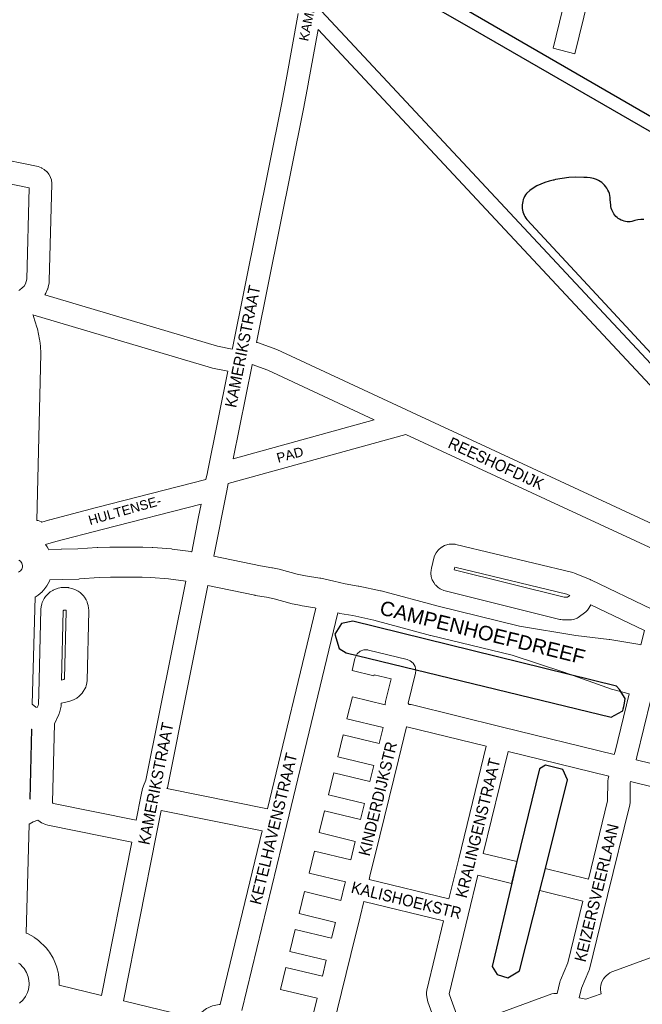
# Model space of a CAD drawing. Header units: metres. Extents: x 123817 to 142006, y 393105 to 406084.
# Tile 15 of 138: x 127703 to 128117, y 398651 to 399306. Entities that reach past the tile are written whole.
import ezdxf
from ezdxf.enums import TextEntityAlignment as Align

# ---------------------------------------------------------------- set-up
doc = ezdxf.new("R2010")
doc.units = ezdxf.units.M
doc.header["$MEASUREMENT"] = 0
doc.styles.add('Style-Arial', font='arial.ttf')

msp = doc.modelspace()

# ---------------------------------------------------------------- linework, layer by layer
at = {"color": 9, "linetype": 'Continuous', "lineweight": 0, "flags": 128}
for points in [[(128087.05, 399344.26), (128072.24, 399283.51), (128057.67, 399287.06), (128072.39, 399347.46)], [(127876.81, 399249.75), (127844.22, 399087.48), (127844.09, 399086.84)], [(127891.53, 399246.85), (127891.53, 399246.83), (127860.3, 399091.38)], [(127532.17, 399245.67), (127714.92, 399208.38), (127717.17, 399207.52), (127717.34, 399207.42), (127718.82, 399206.51), (127720.64, 399204.94), (127720.77, 399204.78), (127721.85, 399203.42), (127723.02, 399201.32), (127723.09, 399201.13), (127723.64, 399199.48), (127724.03, 399197.11), (127724.02, 399196.9), (127722.25, 399132.43), (127722.1, 399131.11), (127721.49, 399128.17), (127721.19, 399127.13), (127721.1, 399126.9), (127719.98, 399124.12), (127719.38, 399122.93), (127719.38, 399122.93)], [(127702.04, 399126), (127702.71, 399126.43), (127704.3, 399127.66), (127705.42, 399128.9), (127706.31, 399130.32), (127706.93, 399131.87), (127707.28, 399133.51), (127708.95, 399194.28), (127529.37, 399230.93), (127518.83, 399232.51), (127509.98, 399227.75), (127508.89, 399227.37)], [(127844.66, 399013.92), (127857.3, 399076.47), (127857.32, 399076.58)], [(127841.12, 399072.14), (127827.53, 399004.92), (127827.53, 399004.91), (127827.53, 399004.89), (127826.59, 399000.14)], [(127831.79, 398949.15), (127840.38, 398992.59), (127841.34, 398997.44)], [(127823.36, 398983.83), (127821.68, 398975.34), (127817.07, 398952.04)], [(128116.19, 398890.23), (128118.48, 398899.64), (128082.72, 398916.77), (128081.54, 398914.57), (128080.68, 398913.3), (128079.43, 398912.12), (128074.37, 398908.34), (128073.63, 398907.84), (128071.18, 398906.95), (128069.88, 398906.84), (128064.04, 398906.84), (128062.74, 398906.95), (128062.23, 398907.06), (127984.92, 398926.35), (127982.98, 398927.13), (127982.55, 398927.4), (127981.12, 398928.36), (127979.55, 398929.77), (127979.25, 398930.16), (127978.22, 398931.55), (127977.23, 398933.42), (127977.07, 398933.88), (127976.59, 398935.55), (127976.29, 398937.65), (127976.37, 398938.13), (127976.3, 398938.13), (127976.41, 398939.85), (127976.63, 398941.23), (127978.55, 398948.73), (127978.77, 398949.45), (127979.85, 398951.43), (127981.14, 398953.12), (127981.36, 398953.39), (127983.35, 398955.07), (127983.57, 398955.19), (127985.44, 398956.19), (127987.67, 398956.96), (127988.5, 398957.06), (127990.63, 398957.19), (127992.4, 398957.09), (127992.85, 398957), (128070.84, 398938.28), (128071.98, 398937.9), (128082.39, 398933.55), (128082.65, 398933.42), (128082.74, 398933.39), (128123.53, 398913.85)], [(128067.38, 398921.84), (128064.96, 398921.84), (127991.82, 398940.09), (127992.24, 398941.72), (128066.75, 398923.83), (128068.86, 398922.95), (128067.38, 398921.84)], [(127710.92, 398850.57), (127713.37, 398848.74), (127714.21, 398848.49), (127714.8, 398849.69), (127715.09, 398850.73), (127715.25, 398857.58), (127715.25, 398857.58), (127715.25, 398857.58), (127716.59, 398913.88), (127716.8, 398915.45), (127717.28, 398917.43), (127717.52, 398918.25), (127717.96, 398919.22), (127718.92, 398921.02), (127719.79, 398922.3), (127720.03, 398922.57), (127721.42, 398924.07), (127722.88, 398925.3), (127724.6, 398926.39), (127724.89, 398926.56), (127726.33, 398927.2), (127728.27, 398927.83), (127729.27, 398928.08), (127730.27, 398928.19), (127733.38, 398928.32), (127734.99, 398928.21), (127735.24, 398928.16), (127737.33, 398927.72), (127739.22, 398927.04), (127741.12, 398926.06), (127741.43, 398925.89), (127742.77, 398924.91), (127744.34, 398923.46), (127744.99, 398922.77), (127745.61, 398921.91), (127746.75, 398920.09), (127747.43, 398918.7), (127747.57, 398918.27), (127748.18, 398916.22), (127748.47, 398914.57), (127748.57, 398913.14), (127748.58, 398912.65), (127748.58, 398912.47), (127747.45, 398866.47), (127747.23, 398864.83), (127746.71, 398862.76), (127746.48, 398862.02), (127745.96, 398860.9), (127744.92, 398859.05), (127744.13, 398857.91), (127743.71, 398857.45), (127742.21, 398855.94), (127740.63, 398854.72), (127740.63, 398854.72), (127738.78, 398853.66), (127737.25, 398852.99), (127735.89, 398852.57), (127735.24, 398852.4), (127730.11, 398851.3), (127730.06, 398849.42), (127729.78, 398847.54), (127729.05, 398844.96), (127728.88, 398844.45), (127728.59, 398843.75), (127725.64, 398837.64), (127724.43, 398785.43), (127724.46, 398785.03), (127724.48, 398784.95), (127724.61, 398784.78), (127724.7, 398784.71), (127724.95, 398784.6), (127780.18, 398773.49), (127783.49, 398790.21), (127783.49, 398790.21), (127783.49, 398790.21), (127784.36, 398794.61), (127784.67, 398795.72), (127784.93, 398796.35), (127786.63, 398799.96), (127813.16, 398932.41)], [(127827.89, 398929.53), (127801.16, 398796.12), (127800.86, 398795.03), (127800.62, 398794.45), (127867.53, 398781.03), (127899.83, 398914.62)], [(127730.47, 398866.72), (127731.57, 398912.72), (127731.64, 398912.99), (127731.69, 398913.09), (127731.76, 398913.17), (127731.86, 398913.23), (127731.91, 398913.24), (127733.05, 398913.29), (127733.23, 398913.25), (127733.33, 398913.2), (127733.42, 398913.12), (127733.48, 398913.02), (127733.56, 398912.75), (127733.58, 398912.5), (127732.48, 398867.68), (127732.41, 398867.4), (127732.35, 398867.3), (127732.27, 398867.22), (127732.02, 398867.07), (127731.78, 398867), (127730.47, 398866.72)], [(127914.47, 398911.33), (127880.41, 398770.5), (127880.41, 398770.5), (127880.41, 398770.5), (127850.49, 398646.78)], [(127896.35, 398637.85), (127900.53, 398654.97), (127876.28, 398660.87), (127879.82, 398675.45), (127904.09, 398669.54), (127906.7, 398680.25), (127882.49, 398686.1), (127886, 398700.68), (127910.26, 398694.83), (127912.85, 398705.43), (127888.66, 398711.34), (127892.22, 398725.91), (127916.4, 398720), (127918.89, 398730.21), (127918.89, 398730.22), (127918.89, 398730.22), (127919.43, 398732.39), (127895.32, 398738.28), (127898.88, 398752.85), (127922.99, 398746.96), (127926, 398759.28), (127901.95, 398765.14), (127905.49, 398779.71), (127929.56, 398773.85), (127932.17, 398784.54), (127908.12, 398790.39), (127911.67, 398804.97), (127935.73, 398799.11), (127938.35, 398809.81), (127914.3, 398815.65), (127917.84, 398830.23), (127941.91, 398824.38), (127944.51, 398835.03), (127920.46, 398840.91), (127924.03, 398855.48), (127945.97, 398850.11), (127945.89, 398850.6), (127946.1, 398852.38), (127949.79, 398867.53), (127938.59, 398870.25), (127938.42, 398869.58), (127923.85, 398873.12), (127925.79, 398881.09), (127926.03, 398881.88), (127927.33, 398884.13), (127929.32, 398885.81), (127931.77, 398886.7), (127934.38, 398886.7), (127934.85, 398886.6), (127960.62, 398880.33), (127962.6, 398879.54), (127964.59, 398877.86), (127965.9, 398875.61), (127966.35, 398873.04), (127966.14, 398871.27), (127961.26, 398851.24), (127961.56, 398850.54), (127961.93, 398850.51), (127962.7, 398850.42), (127963.18, 398850.32), (128024.09, 398835.42), (128024.09, 398835.42), (128024.09, 398835.42), (128098.46, 398817.2), (128098.99, 398819.25), (128108.27, 398857.54)], [(128122.78, 398853.72), (128113.56, 398815.67), (128113.53, 398815.57), (128113.04, 398813.63), (128171.24, 398799.4)], [(127710.47, 398833.94), (127710.55, 398833.92), (127709.48, 398787.58), (127709.22, 398787.49)], [(127988.37, 398721.01), (127935.25, 398733.95), (127935.78, 398736.12), (127942.35, 398763.01), (127942.35, 398763.01), (127942.35, 398763.01), (127948.53, 398788.27), (127948.53, 398788.27), (127948.53, 398788.27), (127954.7, 398813.55), (127960.1, 398835.61), (127960.23, 398835.6), (128013.24, 398822.63), (127994.88, 398747.62), (127994.88, 398747.62), (127994.88, 398747.62), (127988.37, 398721.01)], [(127996.48, 398635.74), (128056.79, 398657.88), (128058.08, 398658.22), (128060.43, 398658.22), (128062.18, 398665.73), (128062.44, 398666.59), (128062.59, 398666.97), (128067.51, 398678.49), (128077.6, 398719.64), (128048.95, 398726.65), (128052.52, 398741.22), (128081.17, 398734.2), (128093.95, 398786.34), (128094.1, 398799.35), (128094.33, 398801.14), (128094.73, 398802.67), (128027.81, 398819.07), (128011.23, 398751.33), (128033.64, 398745.85), (128030.07, 398731.28), (128007.67, 398736.76), (128001.16, 398710.17), (127988.48, 398657.95), (127988.62, 398657.3), (127996.48, 398635.74)], [(128079.48, 398654.38), (128075.15, 398655.3), (128076.64, 398661.68), (128081.54, 398673.17), (128081.69, 398673.55), (128081.93, 398674.33), (128093.95, 398723.35), (128108.73, 398783.61), (128108.94, 398785.31), (128109.09, 398798.28), (128109.3, 398799.11), (128160.4, 398786.61)], [(127819.95, 398641.39), (127771.65, 398653.15), (127793.44, 398763.2), (127793.44, 398763.2), (127793.44, 398763.2), (127796.75, 398779.93), (127864, 398766.44), (127836.05, 398650.86), (127835.54, 398650.83), (127835.43, 398650.8), (127832.13, 398650.17), (127830.84, 398649.8), (127829.27, 398649.2), (127828.46, 398648.83), (127826.97, 398648.04), (127826.73, 398647.91), (127826.21, 398647.58), (127824.83, 398646.62), (127823.8, 398645.77), (127821.42, 398643.4), (127820.97, 398642.9), (127820.32, 398642), (127819.95, 398641.39)], [(127728.81, 398663.57), (127757.06, 398656.7), (127777.27, 398758.78), (127721.21, 398770.05), (127719.69, 398770.53), (127717.81, 398771.35), (127717.06, 398771.73), (127716.16, 398772.33), (127714.68, 398773.5), (127711.45, 398772.39), (127708.78, 398770.78)], [(127909.15, 398627.01), (127916.89, 398658.71), (127916.89, 398658.71), (127916.89, 398658.71), (127923.06, 398684), (127929.2, 398709.16), (127929.2, 398709.16), (127929.2, 398709.16), (127931.69, 398719.38), (127984.82, 398706.44), (127973.64, 398660.43), (127973.43, 398658.69), (127973.43, 398657.42), (127973.43, 398657.42), (127973.43, 398657.39), (127973.59, 398655.81), (127974.06, 398653.63), (127974.35, 398652.65), (127974.35, 398652.64), (127982.39, 398630.58)], [(128153.82, 398693.42), (128097.38, 398672.71), (128096.75, 398672.44), (128095.95, 398672.06), (128095.41, 398671.78), (128094.28, 398670.98), (128092.94, 398669.83), (128092.07, 398668.95), (128091.26, 398667.77), (128090.4, 398666.22), (128089.91, 398665.15), (128089.55, 398663.72), (128089.28, 398661.97), (128089.19, 398660.84), (128089.41, 398659.06), (128089.71, 398657.84), (128079.48, 398654.38)]]:
    msp.add_lwpolyline(points, dxfattribs=at)
at = {"flags": 128}
for points in [[(127939.21, 399337.01), (128000, 399302.24), (128163.61, 399208.02)], [(128176.86, 399310.69), (128158.53, 399236.33), (128152.46, 399229.28), (128143.18, 399229.79), (128000, 399312.54)], [(128118.1, 399173.24), (128116.07, 399173.13), (128114.06, 399172.86), (128112.08, 399172.41), (128110.15, 399171.8), (128109.1, 399171.67), (128108.04, 399171.63), (128106.99, 399171.69), (128105.95, 399171.84), (128104.92, 399172.07), (128103.91, 399172.4), (128102.94, 399172.81), (128102.01, 399173.31), (128101.13, 399173.89), (128100.3, 399174.54), (128099.53, 399175.26), (128098.82, 399176.04), (128098.19, 399176.89), (128097.63, 399177.78), (128097.15, 399178.72), (128096.76, 399179.7), (128096.45, 399180.71), (128096.23, 399181.74), (128096.11, 399182.79), (128095.8, 399186.48), (128095.72, 399187.78), (128095.52, 399189.08), (128095.2, 399190.35), (128094.77, 399191.59), (128094.23, 399192.78), (128093.58, 399193.92), (128092.83, 399195), (128091.99, 399196.01), (128091.06, 399196.93), (128090.06, 399197.77), (128088.98, 399198.52), (128087.84, 399199.16), (128086.64, 399199.7), (128084.57, 399200.35), (128082.46, 399200.82), (128080.31, 399201.1), (128078.15, 399201.2), (128072.59, 399201.26), (128068.1, 399201.05), (128063.63, 399200.53), (128059.21, 399199.69), (128058.11, 399199.43), (128057.73, 399199.34), (128055.15, 399198.64), (128052.3, 399197.72), (128049.51, 399196.68), (128046.92, 399195.48), (128044.46, 399194.03), (128042.15, 399192.35), (128040.01, 399190.46), (128039.33, 399189.51), (128038.73, 399188.51), (128038.22, 399187.45), (128037.8, 399186.36), (128037.47, 399185.23), (128037.24, 399184.09), (128037.11, 399182.92), (128037.08, 399181.75), (128037.15, 399180.58), (128037.32, 399179.42), (128037.59, 399178.28), (128037.95, 399177.17), (128038.41, 399176.09), (128038.95, 399175.05), (128039.59, 399174.07), (128040.3, 399173.14), (128083.72, 399126.34), (128083.93, 399126.12), (128086.19, 399123.68), (128086.49, 399123.36), (128150.99, 399053.83)]]:
    msp.add_lwpolyline(points, dxfattribs=at)
at = {"color": 111, "linetype": 'Continuous', "lineweight": 0, "flags": 128}
for points in [[(127903.6, 399311.89), (128163.63, 399033.32), (128163.65, 399033.3), (128193.28, 399001.2), (128277.6, 398911.37)], [(128269.88, 398904.99), (128185.97, 398994.37), (128185.94, 398994.4), (128156.32, 399026.51), (127901.35, 399299.64)]]:
    msp.add_lwpolyline(points, dxfattribs=at)
at = {"color": 191, "linetype": 'Continuous', "lineweight": 0, "flags": 128}
for points in [[(127888.06, 399310.34), (127879.95, 399266.08), (127876.81, 399249.75)], [(127901.35, 399299.64), (127894.7, 399263.34), (127894.69, 399263.28), (127891.54, 399246.89), (127891.53, 399246.85)], [(127844.09, 399086.84), (127834.21, 399088.9), (127719.38, 399122.93)], [(127841.12, 399072.14), (127830.85, 399074.28), (127830.25, 399074.43), (127711.29, 399109.68)], [(128269.24, 398903.58), (128149.06, 398958.87), (127963.39, 399044.94), (127873.71, 399086.55), (127873.12, 399086.8), (127861.49, 399091.02), (127860.92, 399091.21), (127860.3, 399091.38)], [(127857.32, 399076.58), (127867.69, 399072.81), (127938.57, 399039.92), (127844.66, 399013.92)], [(127841.34, 398997.44), (127959.58, 399030.18), (128136.45, 398948.19), (128123.53, 398913.85)], [(127714.06, 398972.97), (127714.92, 398972.77), (127716.96, 398971.97), (127717.36, 398971.74), (127722.31, 398973.25), (127722.6, 398973.33), (127753.64, 398981.46), (127753.68, 398981.47), (127826.59, 399000.14)], [(127719.78, 398956.8), (127726.54, 398958.85), (127757.42, 398966.94), (127823.36, 398983.83)]]:
    msp.add_lwpolyline(points, dxfattribs=at)
at = {"color": 40, "linetype": 'Continuous', "lineweight": 0, "flags": 128}
for points in [[(127711.29, 399109.68), (127711.44, 399109.33), (127711.65, 399108.79), (127711.75, 399108.52), (127714.04, 399101.61), (127714.34, 399100.5), (127715.81, 399093.37), (127715.95, 399092.52), (127716.39, 399088.83), (127716.44, 399088.26), (127716.67, 399084.55), (127716.68, 399083.95), (127716.68, 399083.71), (127714.06, 398972.97)], [(127719.78, 398956.8), (127720.84, 398955.31), (127721.73, 398953.79), (127721.95, 398953.32), (127730.24, 398953.68), (127730.47, 398953.69), (127741.35, 398953.91), (127754.16, 398954.8), (127754.49, 398954.82), (127762.58, 398955.11), (127762.95, 398955.12), (127784.32, 398955.11), (127784.62, 398955.1), (127790.78, 398954.92), (127791.27, 398954.89), (127803.57, 398953.92), (127804.16, 398953.85), (127816.57, 398952.13), (127816.93, 398952.07), (127817.03, 398952.05), (127817.07, 398952.04)], [(127702, 398946.5), (127703.1, 398945.75), (127704.01, 398944.46), (127704.43, 398942.91), (127704.44, 398942.87), (127704.38, 398941.91), (127703.98, 398940.56), (127703.05, 398939.28), (127701.71, 398938.39)], [(128116.19, 398890.23), (128115.56, 398890.38), (128115.4, 398890.4), (128095.44, 398893.6), (128095.08, 398893.65), (128072.8, 398896.39), (128035.27, 398902.57), (127981.14, 398915.77), (127943.23, 398925.99), (127942.7, 398926.11), (127928.3, 398929.17), (127927.95, 398929.24), (127927.93, 398929.25), (127919.36, 398930.73), (127911.69, 398932.45), (127911.69, 398932.45), (127911.69, 398932.45), (127903.06, 398934.39), (127902.61, 398934.48), (127902.47, 398934.5), (127892.75, 398936.07), (127887.29, 398937.2), (127876.89, 398940.04), (127876.36, 398940.17), (127870.94, 398941.34), (127870.57, 398941.41), (127870.51, 398941.42), (127862.95, 398942.71), (127831.79, 398949.15)], [(127710.92, 398850.57), (127712.83, 398921.77), (127714.88, 398923.13), (127716.26, 398924.23), (127717.49, 398925.41), (127718.24, 398926.21), (127718.65, 398926.73), (127720.66, 398929.47), (127721.57, 398930.98), (127722.32, 398932.51), (127722.67, 398933.34), (127730.99, 398933.69), (127742, 398933.92), (127742.48, 398933.94), (127755.38, 398934.83), (127763.12, 398935.12), (127784.16, 398935.11), (127789.93, 398934.93), (127801.69, 398934), (127813.16, 398932.41)], [(127899.83, 398914.62), (127898.98, 398914.81), (127889.34, 398916.37), (127889.2, 398916.39), (127888.91, 398916.45), (127882.93, 398917.68), (127882.32, 398917.83), (127871.88, 398920.68), (127866.94, 398921.74), (127859.42, 398923.02), (127859.36, 398923.03), (127859.08, 398923.09), (127827.89, 398929.53)], [(128108.27, 398857.54), (128097.39, 398860.41), (128096.57, 398860.66), (128064.9, 398872.02), (128030.54, 398883.14), (127976.29, 398896.37), (127976.05, 398896.43), (127938.28, 398906.6), (127924.32, 398909.57), (127915.7, 398911.07), (127915.67, 398911.07), (127915.22, 398911.16), (127914.47, 398911.33)], [(127709.22, 398787.49), (127710.47, 398833.94)], [(127708.78, 398770.78), (127706.83, 398698.36), (127708.13, 398697.78), (127712.15, 398695.52), (127712.25, 398695.46), (127713.23, 398694.81), (127715.08, 398693.43), (127716.07, 398692.59), (127719.37, 398689.37), (127720.06, 398688.64), (127720.24, 398688.41), (127721.67, 398686.6), (127722.41, 398685.53), (127724.77, 398681.58), (127725.53, 398680.02), (127727.18, 398675.71), (127727.23, 398675.56), (127727.56, 398674.47), (127728.1, 398672.23), (127728.32, 398670.95), (127728.8, 398666.37), (127728.85, 398665.32), (127728.85, 398665.07), (127728.81, 398663.57)], [(127701.79, 398678.4), (127702.59, 398677.8), (127704.95, 398675.5), (127705.58, 398674.71), (127707.16, 398672.06), (127708.26, 398669.18), (127708.5, 398668.2), (127708.84, 398664.92), (127708.82, 398663.92), (127708.33, 398660.79), (127707.64, 398658.69), (127706.31, 398656.06), (127704.58, 398653.77), (127702.33, 398651.67)]]:
    msp.add_lwpolyline(points, dxfattribs=at)
at = {"flags": 128}
for points in [[(127919.88, 398884.76), (128096.34, 398842.05), (128098.82, 398843.36), (128103.6, 398845.88), (128104.09, 398846.12), (128104.41, 398847.51), (128104.8, 398849.08), (128105.15, 398851.34), (128105.63, 398854.5), (128101.93, 398860.51), (128099.89, 398862.53), (127924.38, 398905.85), (127916.87, 398904.41), (127912.46, 398897.26), (127915.22, 398887.72)], [(128027.53, 398668.63), (128035.33, 398673.11), (128048.93, 398726.71), (128052.57, 398741.26), (128067.19, 398800.3), (128064.12, 398807.2), (128052.63, 398810.02), (128048.68, 398807.72), (128033.66, 398746.02), (128030.13, 398731.44), (128017.14, 398676.1), (128020.49, 398670.7)]]:
    msp.add_lwpolyline(points, close=True, dxfattribs=at)

# ---------------------------------------------------------------- texts
at = {"color": 8, "style": 'Style-Arial'}
for s, rotation, p in [('KAMERIKPAD', 78.37559, (127897.34, 399320.29)), ('PAD', 15.07801, (127882.52, 399016.66)), ('HULTENSE-', 15.91374, (127772.5, 398979.58))]:
    msp.add_text(s, height=6.3, rotation=rotation, dxfattribs=at).set_placement(p, align=Align.MIDDLE_CENTER)
at = {"color": 8, "style": 'Style-Arial', "width": 0.909091}
for s, rotation, p in [('KAMERIKSTRAAT', 78.64133, (127850.98, 399088.72)), ('REESHOFDIJK', 335.29222, (128019.77, 399010.84)), ('KAMERIKSTRAAT', 78.73334, (127793.15, 398797.84)), ('KINDERDIJKSTR', 76.25436, (127941.01, 398787.7)), ('KETELHAVENSTRAAT', 76.31397, (127871.49, 398767.76)), ('KRALINGENSTRAAT', 76.25013, (128007.65, 398768.24)), ('KEIZERSVEERLAAN', 76.27054, (128086.67, 398725.14)), ('KALISHOEKSTR', 346.36122, (127960.03, 398720.19))]:
    msp.add_text(s, height=7.7, rotation=rotation, dxfattribs=at).set_placement(p, align=Align.MIDDLE_CENTER)
at = {"style": 'Style-Arial'}
msp.add_text('CAMPENHOEFDREEF', height=9.6, rotation=346.19561, dxfattribs=at).set_placement((128010.74, 398898.45), align=Align.MIDDLE_CENTER)

doc.saveas('drawing.dxf')
